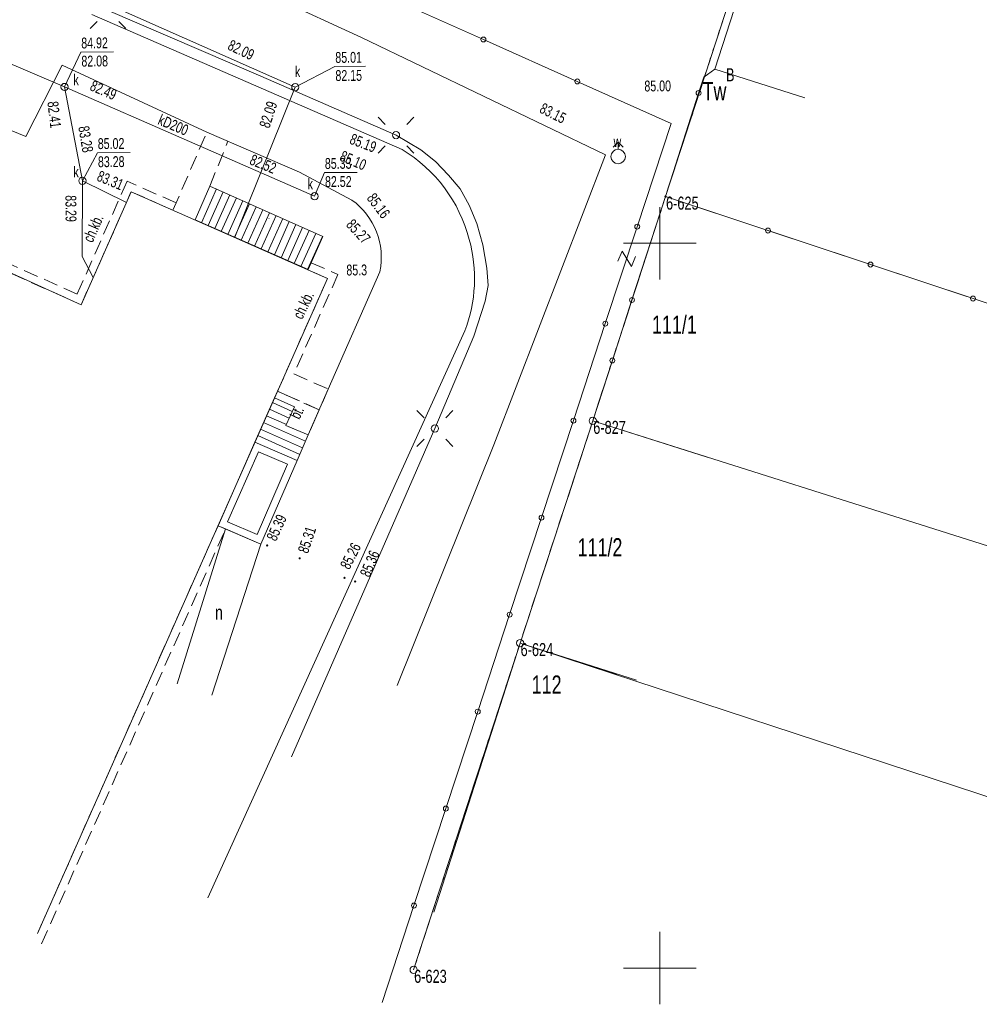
# Model space of a CAD drawing. Header units: metres. Extents: x 7446797 to 7447602, y 5789497 to 5790002.
# Tile 50 of 68: x 7447356 to 7447422, y 5789697 to 5789765. Entities that reach past the tile are written whole.
import ezdxf
from ezdxf.xclip import XClip

# ---------------------------------------------------------------- set-up
doc = ezdxf.new("R2010")
doc.units = ezdxf.units.M
doc.header["$MEASUREMENT"] = 0
doc.header["$XCLIPFRAME"] = 0
for name, pattern in [('2_KTCR02', [1.5, 1, -0.5]), ('2_KTPL01', [2, 1.5, -0.5]), ('GUK', [2, 1.5, -0.5]), ('GUZ', [1, 0.5, -0.5])]:
    doc.linetypes.add(name, pattern=pattern)
doc.layers.add('700-L Mapa 1_500 dwg', color=7, linetype='Continuous')
for name, color, linetype, lineweight in [('ex_02_DXF_MZ_9_Dzialki7', 9, 'Continuous', 18), ('ex_02_DXF_MZ_9_EGBB_L_07', 9, 'Continuous', 18), ('ex_02_DXF_MZ_9_EGBB_L_17', 9, 'Continuous', 18), ('ex_02_DXF_MZ_9_EGBE_L_07', 9, 'Continuous', 18), ('ex_02_DXF_MZ_9_EGBE_L_37', 9, 'Continuous', 18), ('ex_02_DXF_MZ_9_EGBE_L_77', 9, 'Continuous', 18), ('ex_02_DXF_MZ_9_K1_BDOT_T_97', 9, 'Continuous', 18), ('ex_02_DXF_MZ_9_K1_D_EGIB_L_07', 9, 'Continuous', 18), ('ex_02_DXF_MZ_9_Kontury3', 9, 'Continuous', 18), ('ex_02_DXF_MZ_9_KTCR_D_L_17', 9, 'Continuous', 18), ('ex_02_DXF_MZ_9_KTCR_E_T_17', 9, 'Continuous', 18), ('ex_02_DXF_MZ_9_KTCR_L_17', 9, 'Continuous', 18), ('ex_02_DXF_MZ_9_KTKR_D_L_07', 9, 'Continuous', 18), ('ex_02_DXF_MZ_9_KTOK_L_47', 9, 'Continuous', 18), ('ex_02_DXF_MZ_9_KTPL_E_T_07', 9, 'Continuous', 18), ('ex_02_DXF_MZ_9_KTPL_L_07', 9, 'Continuous', 18), ('ex_02_DXF_MZ_9_Numery_dzialek7', 9, 'Continuous', 18), ('ex_02_DXF_MZ_9_Numery_konturow3', 9, 'Continuous', 18), ('ex_02_DXF_MZ_9_Numery_punktow7', 9, 'Continuous', 18), ('ex_02_DXF_MZ_9_Numery_uzytkow3', 9, 'Continuous', 18), ('ex_02_DXF_MZ_9_Podzial_sekcyjny_krzyze7', 9, 'Continuous', 18), ('ex_02_DXF_MZ_9_Punkty7', 9, 'Continuous', 18), ('ex_02_DXF_MZ_9_RTPW_T_07', 9, 'Continuous', 18), ('ex_02_DXF_MZ_9_RTPW_T_17', 9, 'Continuous', 18), ('ex_02_DXF_MZ_9_SUPE_D_L_31', 9, 'Continuous', 18), ('ex_02_DXF_MZ_9_SUPK_D_L_434', 9, 'Continuous', 18), ('ex_02_DXF_MZ_9_SUPK_E_T_434', 9, 'Continuous', 18), ('ex_02_DXF_MZ_9_SUPW_D_L_05', 9, 'Continuous', 18), ('ex_02_DXF_MZ_9_SUSM_D_T_07', 9, 'Continuous', 18), ('ex_02_DXF_MZ_9_SUSM_D_T_37', 9, 'Continuous', 18), ('ex_02_DXF_MZ_9_SUTK_T_034', 9, 'Continuous', 18), ('ex_02_DXF_MZ_9_SUTW_T_05', 9, 'Continuous', 18), ('ex_02_DXF_MZ_9_SUUK_D_T_234', 9, 'Continuous', 18), ('ex_02_DXF_MZ_9_SUUK_E_T_934', 9, 'Continuous', 18), ('ex_02_DXF_MZ_9_SUUW_D_T_07', 9, 'Continuous', 18), ('ex_02_DXF_MZ_9_SUUW_E_T_117', 9, 'Continuous', 18), ('ex_02_DXF_MZ_9_Uzytki3', 9, 'Continuous', 18)]:
    doc.layers.add(name, color=color, linetype=linetype, lineweight=lineweight)
doc.styles.add('STYL_AUTOMATYCZNY_1', font='Arial.ttf', dxfattribs={"width": 0.7})

# ---------------------------------------------------------------- blocks, each defined once
blk = doc.blocks.new('Rysunek_1_9', base_point=(7447200, 5789750, -0.867))
at = {"layer": 'ex_02_DXF_MZ_9_Dzialki7', "color": 9, "linetype": 'Continuous', "lineweight": 18}
for p, q in [((7447413.1, 5789792.26, -0.867), (7447400.39, 5789753.22, -0.867)), ((7447400.39, 5789753.22, -0.867), (7447395.37, 5789737.75, -0.867)), ((7447456.99, 5789734.44, -0.867), (7447400.39, 5789753.22, -0.867)), ((7447395.37, 5789737.75, -0.867), (7447390.36, 5789722.42, -0.867)), ((7447452.395, 5789719.685, -0.867), (7447395.37, 5789737.75, -0.867)), ((7447390.36, 5789722.42, -0.867), (7447383.02, 5789699.88, -0.867)), ((7447447.408, 5789703.668, -0.867), (7447390.36, 5789722.42, -0.867))]:
    blk.add_line(p, q, dxfattribs=at)
at = {"layer": 'ex_02_DXF_MZ_9_EGBB_L_07', "color": 9, "linetype": 'Continuous', "lineweight": 18}
for p, q in [((7447407.88, 5789774.68, -0.867), (7447403.78, 5789762.01, -0.867)), ((7447403.78, 5789762.01, -0.867), (7447410, 5789760.04, -0.867)), ((7447395.374, 5789737.745, -0.867), (7447390.361, 5789722.418, -0.867)), ((7447403.272, 5789735.24, -0.867), (7447395.374, 5789737.745, -0.867)), ((7447390.361, 5789722.418, -0.867), (7447384.421, 5789703.845, -0.867)), ((7447397.027, 5789720.285, -0.867), (7447390.361, 5789722.418, -0.867)), ((7447398.38, 5789719.855, -0.867), (7447390.361, 5789722.418, -0.867))]:
    blk.add_line(p, q, dxfattribs=at)
at = {"layer": 'ex_02_DXF_MZ_9_EGBB_L_17', "color": 9, "linetype": 'Continuous', "lineweight": 18}
for p, q in [((7447360.085, 5789745.748, -0.867), (7447322.311, 5789762.884, -0.867)), ((7447363.54, 5789753.553, -0.867), (7447360.085, 5789745.748, -0.867)), ((7447377.073, 5789747.567, -0.867), (7447363.54, 5789753.553, -0.867)), ((7447357.079, 5789702.393, -0.867), (7447377.073, 5789747.567, -0.867))]:
    blk.add_line(p, q, dxfattribs=at)
at = {"layer": 'ex_02_DXF_MZ_9_EGBE_L_07', "color": 9, "linetype": 'Continuous', "lineweight": 18}
for p, q in [((7447369.528, 5789730.518, -0.867), (7447372.059, 5789736.273, -0.867)), ((7447372.059, 5789736.273, -0.867), (7447374.982, 5789735.014, -0.867)), ((7447370.189, 5789730.778, -0.867), (7447372.317, 5789735.617, -0.867)), ((7447372.317, 5789735.617, -0.867), (7447374.324, 5789734.753, -0.867)), ((7447374.982, 5789735.014, -0.867), (7447372.482, 5789729.249, -0.867)), ((7447374.324, 5789734.753, -0.867), (7447372.222, 5789729.905, -0.867)), ((7447372.222, 5789729.905, -0.867), (7447370.189, 5789730.778, -0.867)), ((7447372.482, 5789729.249, -0.867), (7447369.528, 5789730.518, -0.867))]:
    blk.add_line(p, q, dxfattribs=at)
at = {"layer": 'ex_02_DXF_MZ_9_EGBE_L_37', "color": 9, "linetype": 'Continuous', "lineweight": 18}
for p, q in [((7447367.95, 5789751.61, -0.867), (7447368.97, 5789753.95, -0.867)), ((7447368.97, 5789753.95, -0.867), (7447368.97, 5789753.95, -0.867)), ((7447368.97, 5789753.95, -0.867), (7447376.76, 5789750.46, -0.867)), ((7447369.426, 5789753.746, -0.867), (7447368.384, 5789751.419, -0.867)), ((7447369.883, 5789753.541, -0.867), (7447368.842, 5789751.217, -0.867)), ((7447370.339, 5789753.337, -0.867), (7447369.299, 5789751.016, -0.867)), ((7447370.795, 5789753.132, -0.867), (7447369.757, 5789750.814, -0.867)), ((7447371.251, 5789752.928, -0.867), (7447370.214, 5789750.613, -0.867)), ((7447371.708, 5789752.723, -0.867), (7447370.672, 5789750.411, -0.867)), ((7447372.164, 5789752.519, -0.867), (7447371.13, 5789750.21, -0.867)), ((7447372.62, 5789752.315, -0.867), (7447371.587, 5789750.008, -0.867)), ((7447373.077, 5789752.11, -0.867), (7447372.045, 5789749.807, -0.867)), ((7447373.533, 5789751.906, -0.867), (7447372.502, 5789749.606, -0.867)), ((7447375.74, 5789748.18, -0.867), (7447367.95, 5789751.61, -0.867)), ((7447373.989, 5789751.701, -0.867), (7447372.96, 5789749.404, -0.867)), ((7447374.446, 5789751.497, -0.867), (7447373.418, 5789749.203, -0.867)), ((7447374.902, 5789751.292, -0.867), (7447373.875, 5789749.001, -0.867)), ((7447375.358, 5789751.088, -0.867), (7447374.333, 5789748.8, -0.867)), ((7447375.814, 5789750.884, -0.867), (7447374.791, 5789748.598, -0.867)), ((7447376.271, 5789750.679, -0.867), (7447375.248, 5789748.397, -0.867)), ((7447376.727, 5789750.475, -0.867), (7447375.706, 5789748.195, -0.867)), ((7447376.76, 5789750.46, -0.867), (7447375.74, 5789748.18, -0.867)), ((7447372.059, 5789736.273, -0.867), (7447373.431, 5789739.337, -0.867)), ((7447373.285, 5789739.011, -0.867), (7447374.65, 5789738.4, -0.867)), ((7447373.431, 5789739.337, -0.867), (7447374.794, 5789738.723, -0.867)), ((7447373.08, 5789738.555, -0.867), (7447374.445, 5789737.944, -0.867)), ((7447374.794, 5789738.723, -0.867), (7447374.212, 5789737.424, -0.867)), ((7447372.672, 5789737.642, -0.867), (7447375.561, 5789736.349, -0.867)), ((7447372.876, 5789738.098, -0.867), (7447374.241, 5789737.487, -0.867)), ((7447372.468, 5789737.186, -0.867), (7447375.362, 5789735.89, -0.867)), ((7447374.212, 5789737.424, -0.867), (7447375.753, 5789736.792, -0.867)), ((7447372.059, 5789736.273, -0.867), (7447372.059, 5789736.273, -0.867)), ((7447374.982, 5789735.014, -0.867), (7447372.059, 5789736.273, -0.867)), ((7447372.263, 5789736.729, -0.867), (7447375.163, 5789735.431, -0.867)), ((7447375.753, 5789736.792, -0.867), (7447374.982, 5789735.014, -0.867))]:
    blk.add_line(p, q, dxfattribs=at)
at = {"layer": 'ex_02_DXF_MZ_9_EGBE_L_77', "color": 9, "linetype": 'Continuous', "lineweight": 18}
for p, q in [((7447370.051, 5789730.294, -0.867), (7447366.72, 5789719.61, -0.867)), ((7447372.482, 5789729.249, -0.867), (7447370.051, 5789730.294, -0.867)), ((7447369.1, 5789718.83, -0.867), (7447372.482, 5789729.249, -0.867))]:
    blk.add_line(p, q, dxfattribs=at)
at = {"layer": 'ex_02_DXF_MZ_9_K1_BDOT_T_97', "color": 9, "linetype": 'Continuous', "lineweight": 18}
for p, q in [((7447397.39, 5789749.461, -0.867), (7447397.107, 5789748.766, -0.867)), ((7447398.033, 5789748.389, -0.867), (7447397.39, 5789749.461, -0.867)), ((7447398.316, 5789749.083, -0.867), (7447398.033, 5789748.389, -0.867))]:
    blk.add_line(p, q, dxfattribs=at)
at = {"layer": 'ex_02_DXF_MZ_9_K1_D_EGIB_L_07', "color": 9, "linetype": 'Continuous', "lineweight": 18}
blk.add_line((7447373.06, 5789751.711, -0.867), (7447373.032, 5789751.699, -0.867), dxfattribs=at)
at = {"layer": 'ex_02_DXF_MZ_9_Kontury3', "color": 9, "linetype": 'GUK', "lineweight": 18}
for p, q in [((7447413.102, 5789792.265, -0.867), (7447400.386, 5789753.222, -0.867)), ((7447400.386, 5789753.222, -0.867), (7447395.374, 5789737.745, -0.867)), ((7447395.374, 5789737.745, -0.867), (7447390.361, 5789722.418, -0.867)), ((7447390.361, 5789722.418, -0.867), (7447383.019, 5789699.885, -0.867))]:
    blk.add_line(p, q, dxfattribs=at)
at = {"layer": 'ex_02_DXF_MZ_9_KTCR_D_L_17', "color": 9, "linetype": '2_KTCR02', "lineweight": 18}
for p, q in [((7447366.442, 5789752.34, -0.867), (7447368.756, 5789757.664, -0.867)), ((7447368.97, 5789753.95, -0.867), (7447370.208, 5789757.034, -0.867))]:
    blk.add_line(p, q, dxfattribs=at)
at = {"layer": 'ex_02_DXF_MZ_9_KTCR_L_17', "color": 9, "linetype": '2_KTCR02', "lineweight": 18}
for p, q in [((7447363.26, 5789754.28, -0.867), (7447359.81, 5789746.48, -0.867)), ((7447366.64, 5789752.79, -0.867), (7447363.26, 5789754.28, -0.867)), ((7447359.81, 5789746.48, -0.867), (7447344.59, 5789753.38, -0.867)), ((7447360.085, 5789745.748, -0.867), (7447363.54, 5789753.553, -0.867)), ((7447363.54, 5789753.553, -0.867), (7447366.417, 5789752.279, -0.867)), ((7447344.36, 5789752.88, -0.867), (7447360.085, 5789745.748, -0.867)), ((7447366.417, 5789752.279, -0.867), (7447366.64, 5789752.79, -0.867)), ((7447375.733, 5789748.161, -0.867), (7447375.96, 5789748.66, -0.867)), ((7447375.96, 5789748.66, -0.867), (7447377.8, 5789747.85, -0.867)), ((7447377.8, 5789747.85, -0.867), (7447374.76, 5789740.99, -0.867)), ((7447377.073, 5789747.567, -0.867), (7447375.733, 5789748.161, -0.867)), ((7447374.26, 5789741.21, -0.867), (7447377.073, 5789747.567, -0.867)), ((7447373.63, 5789739.79, -0.867), (7447374.26, 5789741.21, -0.867)), ((7447374.76, 5789740.99, -0.867), (7447377.13, 5789739.94, -0.867)), ((7447376.51, 5789738.51, -0.867), (7447373.63, 5789739.79, -0.867)), ((7447377.13, 5789739.94, -0.867), (7447376.51, 5789738.51, -0.867)), ((7447369.528, 5789730.518, -0.867), (7447357.079, 5789702.393, -0.867)), ((7447357.36, 5789701.67, -0.867), (7447370.05, 5789730.29, -0.867)), ((7447370.05, 5789730.29, -0.867), (7447369.528, 5789730.518, -0.867))]:
    blk.add_line(p, q, dxfattribs=at)
at = {"layer": 'ex_02_DXF_MZ_9_KTKR_D_L_07', "color": 9, "linetype": 'Continuous', "lineweight": 18}
for p, q in [((7447382.221, 5789756.464, -0.867), (7447360.834, 5789765.785, -0.867)), ((7447356.283, 5789757.36, -0.867), (7447358.773, 5789762.281, -0.867)), ((7447358.773, 5789762.281, -0.867), (7447368.756, 5789757.664, -0.867)), ((7447348.184, 5789760.692, -0.867), (7447356.283, 5789757.36, -0.867)), ((7447368.756, 5789757.664, -0.867), (7447375.147, 5789754.9, -0.867)), ((7447375.147, 5789754.9, -0.867), (7447378.766, 5789752.982, -0.867)), ((7447380.688, 5789748.038, -0.867), (7447377.13, 5789739.94, -0.867)), ((7447368.823, 5789704.845, -0.867), (7447386.55, 5789743.954, -0.867)), ((7447377.13, 5789739.94, -0.867), (7447375.753, 5789736.792, -0.867)), ((7447372.482, 5789729.249, -0.867), (7447369.1, 5789718.83, -0.867))]:
    blk.add_line(p, q, dxfattribs=at)
for centre, radius, start, end in [((7447376.91, 5789747.662, -0.867), 10.281, 14.67478, 58.8928), ((7447375.92, 5789749.03, -0.867), 4.87, 348.24533, 54.24177), ((7447377.078, 5789747.576, -0.867), 10.141, 339.07133, 15.3848)]:
    blk.add_arc(centre, radius, start, end, dxfattribs=at)
at = {"layer": 'ex_02_DXF_MZ_9_KTOK_L_47', "color": 9, "linetype": 'Continuous', "lineweight": 18}
for p, q in [((7447381.355, 5789766.948, -0.867), (7447387.83, 5789764.055, -0.867)), ((7447387.83, 5789764.055, -0.867), (7447394.305, 5789761.163, -0.867)), ((7447403.02, 5789761.46, -0.867), (7447403.78, 5789762.01, -0.867)), ((7447402.67, 5789760.365, -0.867), (7447403.02, 5789761.46, -0.867)), ((7447394.305, 5789761.163, -0.867), (7447400.78, 5789758.27, -0.867)), ((7447400.386, 5789753.222, -0.867), (7447402.67, 5789760.365, -0.867)), ((7447400.78, 5789758.27, -0.867), (7447398.438, 5789751.145, -0.867)), ((7447400.386, 5789753.222, -0.867), (7447398.075, 5789746.087, -0.867)), ((7447407.455, 5789750.876, -0.867), (7447400.386, 5789753.222, -0.867)), ((7447398.438, 5789751.145, -0.867), (7447396.238, 5789744.455, -0.867)), ((7447414.525, 5789748.53, -0.867), (7447407.455, 5789750.876, -0.867)), ((7447421.595, 5789746.184, -0.867), (7447414.525, 5789748.53, -0.867)), ((7447398.075, 5789746.087, -0.867), (7447396.724, 5789741.916, -0.867)), ((7447428.665, 5789743.838, -0.867), (7447421.595, 5789746.184, -0.867)), ((7447396.238, 5789744.455, -0.867), (7447394.038, 5789737.764, -0.867)), ((7447396.724, 5789741.916, -0.867), (7447395.374, 5789737.745, -0.867)), ((7447394.038, 5789737.764, -0.867), (7447391.838, 5789731.073, -0.867)), ((7447391.838, 5789731.073, -0.867), (7447389.639, 5789724.383, -0.867)), ((7447389.639, 5789724.383, -0.867), (7447387.439, 5789717.692, -0.867)), ((7447387.439, 5789717.692, -0.867), (7447385.239, 5789711.001, -0.867)), ((7447385.239, 5789711.001, -0.867), (7447383.04, 5789704.311, -0.867)), ((7447383.04, 5789704.311, -0.867), (7447380.84, 5789697.62, -0.867))]:
    blk.add_line(p, q, dxfattribs=at)
for centre in [(7447387.83, 5789764.055, -0.867), (7447394.305, 5789761.163, -0.867), (7447402.67, 5789760.365, -0.867), (7447398.438, 5789751.145, -0.867), (7447407.455, 5789750.876, -0.867), (7447414.525, 5789748.53, -0.867), (7447421.595, 5789746.184, -0.867), (7447398.075, 5789746.087, -0.867), (7447396.238, 5789744.455, -0.867), (7447396.724, 5789741.916, -0.867), (7447394.038, 5789737.764, -0.867), (7447391.838, 5789731.073, -0.867), (7447389.639, 5789724.383, -0.867), (7447387.439, 5789717.692, -0.867), (7447385.239, 5789711.001, -0.867), (7447383.04, 5789704.311, -0.867)]:
    blk.add_circle(centre, 0.17, dxfattribs=at)
at = {"layer": 'ex_02_DXF_MZ_9_KTPL_L_07', "color": 9, "linetype": '2_KTPL01', "lineweight": 18}
for p, q in [((7447373.431, 5789739.337, -0.867), (7447373.63, 5789739.79, -0.867)), ((7447373.63, 5789739.79, -0.867), (7447376.51, 5789738.51, -0.867)), ((7447374.794, 5789738.723, -0.867), (7447373.431, 5789739.337, -0.867)), ((7447374.212, 5789737.424, -0.867), (7447374.794, 5789738.723, -0.867)), ((7447376.51, 5789738.51, -0.867), (7447375.753, 5789736.792, -0.867)), ((7447375.753, 5789736.792, -0.867), (7447374.212, 5789737.424, -0.867))]:
    blk.add_line(p, q, dxfattribs=at)
at = {"layer": 'ex_02_DXF_MZ_9_Podzial_sekcyjny_krzyze7', "color": 9, "linetype": 'Continuous', "lineweight": 18}
for p, q in [((7447400, 5789747.5, -0.867), (7447400, 5789752.5, -0.867)), ((7447397.5, 5789750, -0.867), (7447402.5, 5789750, -0.867)), ((7447400, 5789697.5, -0.867), (7447400, 5789702.5, -0.867)), ((7447397.5, 5789700, -0.867), (7447402.5, 5789700, -0.867))]:
    blk.add_line(p, q, dxfattribs=at)
at = {"layer": 'ex_02_DXF_MZ_9_Punkty7', "color": 9, "linetype": 'Continuous', "lineweight": 18}
for centre, radius in [((7447400.39, 5789753.22, -0.867), 0.045), ((7447395.37, 5789737.75, -0.867), 0.25), ((7447390.36, 5789722.42, -0.867), 0.25), ((7447383.02, 5789699.88, -0.867), 0.25)]:
    blk.add_circle(centre, radius, dxfattribs=at)
at = {"layer": 'ex_02_DXF_MZ_9_RTPW_T_17', "color": 9, "linetype": 'Continuous', "lineweight": 18}
for centre in [(7447372.92, 5789729.16, -0.867), (7447375.16, 5789728.265, -0.867), (7447378.25, 5789726.92, -0.867), (7447378.989, 5789726.665, -0.867)]:
    blk.add_circle(centre, 0.045, dxfattribs=at)
at = {"layer": 'ex_02_DXF_MZ_9_SUPE_D_L_31', "color": 9, "linetype": 'Continuous', "lineweight": 18}
for p, q in [((7447372.485, 5789761.516, -0.867), (7447361.942, 5789766.053, -0.867)), ((7447381.804, 5789757.462, -0.867), (7447372.485, 5789761.516, -0.867)), ((7447383.521, 5789756.453, -0.867), (7447381.804, 5789757.462, -0.867)), ((7447384.537, 5789755.631, -0.867), (7447383.521, 5789756.453, -0.867)), ((7447385.414, 5789754.697, -0.867), (7447384.537, 5789755.631, -0.867)), ((7447386.221, 5789753.762, -0.867), (7447385.414, 5789754.697, -0.867)), ((7447386.839, 5789752.636, -0.867), (7447386.221, 5789753.762, -0.867)), ((7447387.378, 5789751.36, -0.867), (7447386.839, 5789752.636, -0.867)), ((7447387.788, 5789749.893, -0.867), (7447387.378, 5789751.36, -0.867)), ((7447388.069, 5789748.285, -0.867), (7447387.788, 5789749.893, -0.867)), ((7447388.148, 5789747.085, -0.867), (7447388.069, 5789748.285, -0.867)), ((7447387.955, 5789746.014, -0.867), (7447388.148, 5789747.085, -0.867)), ((7447387.162, 5789743.598, -0.867), (7447387.955, 5789746.014, -0.867)), ((7447384.487, 5789737.219, -0.867), (7447387.162, 5789743.598, -0.867)), ((7447374.595, 5789714.567, -0.867), (7447384.487, 5789737.219, -0.867))]:
    blk.add_line(p, q, dxfattribs=at)
at = {"layer": 'ex_02_DXF_MZ_9_SUPK_D_L_434', "color": 9, "linetype": 'Continuous', "lineweight": 18}
for p, q in [((7447351.024, 5789771.326, -0.867), (7447374.86, 5789760.773, -0.867)), ((7447341.806, 5789768.131, -0.867), (7447358.949, 5789760.781, -0.867)), ((7447358.949, 5789760.781, -0.867), (7447376.193, 5789753.242, -0.867)), ((7447358.949, 5789760.781, -0.867), (7447360.175, 5789754.309, -0.867)), ((7447374.86, 5789760.773, -0.867), (7447370.693, 5789750.413, -0.867)), ((7447360.175, 5789754.309, -0.867), (7447360.161, 5789749.089, -0.867)), ((7447360.175, 5789754.309, -0.867), (7447363.216, 5789752.82, -0.867)), ((7447360.161, 5789749.089, -0.867), (7447360.925, 5789747.645, -0.867))]:
    blk.add_line(p, q, dxfattribs=at)
at = {"layer": 'ex_02_DXF_MZ_9_SUPW_D_L_05', "color": 9, "linetype": 'Continuous', "lineweight": 18}
for p, q in [((7447379.427, 5789764.205, -0.867), (7447356.36, 5789774.794, -0.867)), ((7447396.255, 5789756.103, -0.867), (7447379.427, 5789764.205, -0.867)), ((7447388.545, 5789736.097, -0.867), (7447396.255, 5789756.103, -0.867)), ((7447381.891, 5789719.489, -0.867), (7447388.545, 5789736.097, -0.867))]:
    blk.add_line(p, q, dxfattribs=at)
at = {"layer": 'ex_02_DXF_MZ_9_SUSM_D_T_07', "color": 9, "linetype": 'Continuous', "lineweight": 18}
for p, q in [((7447361.2, 5789765.31, -0.867), (7447360.705, 5789764.815, -0.867)), ((7447362.685, 5789765.31, -0.867), (7447363.18, 5789764.815, -0.867)), ((7447381.062, 5789758.204, -0.867), (7447380.567, 5789758.699, -0.867)), ((7447382.547, 5789758.204, -0.867), (7447383.042, 5789758.699, -0.867)), ((7447381.062, 5789756.719, -0.867), (7447380.567, 5789756.224, -0.867)), ((7447382.547, 5789756.719, -0.867), (7447383.042, 5789756.224, -0.867)), ((7447383.744, 5789737.961, -0.867), (7447383.249, 5789738.456, -0.867)), ((7447385.229, 5789737.961, -0.867), (7447385.724, 5789738.456, -0.867)), ((7447383.744, 5789736.476, -0.867), (7447383.249, 5789735.981, -0.867)), ((7447385.229, 5789736.476, -0.867), (7447385.724, 5789735.981, -0.867))]:
    blk.add_line(p, q, dxfattribs=at)
at = {"layer": 'ex_02_DXF_MZ_9_SUSM_D_T_37', "color": 9, "linetype": 'Continuous', "lineweight": 18}
for centre in [(7447381.804, 5789757.462, -0.867), (7447384.487, 5789737.219, -0.867)]:
    blk.add_circle(centre, 0.25, dxfattribs=at)
at = {"layer": 'ex_02_DXF_MZ_9_SUTK_T_034', "color": 9, "linetype": 'Continuous', "lineweight": 18}
for p, q in [((7447358.949, 5789760.781, -0.867), (7447360.072, 5789763.189, -0.867)), ((7447360.072, 5789763.189, -0.867), (7447362.325, 5789763.205, -0.867)), ((7447374.86, 5789760.773, -0.867), (7447377.591, 5789762.192, -0.867)), ((7447377.591, 5789762.192, -0.867), (7447379.708, 5789762.207, -0.867)), ((7447360.175, 5789754.309, -0.867), (7447361.211, 5789756.247, -0.867)), ((7447361.211, 5789756.247, -0.867), (7447363.464, 5789756.262, -0.867)), ((7447376.193, 5789753.242, -0.867), (7447376.872, 5789754.877, -0.867)), ((7447376.872, 5789754.877, -0.867), (7447379.125, 5789754.892, -0.867))]:
    blk.add_line(p, q, dxfattribs=at)
at = {"layer": 'ex_02_DXF_MZ_9_SUUK_D_T_234', "color": 9, "linetype": 'Continuous', "lineweight": 18}
for centre in [(7447358.949, 5789760.781, -0.867), (7447374.86, 5789760.773, -0.867), (7447360.175, 5789754.309, -0.867), (7447376.193, 5789753.242, -0.867)]:
    blk.add_circle(centre, 0.25, dxfattribs=at)
at = {"layer": 'ex_02_DXF_MZ_9_SUUW_D_T_07', "color": 9, "linetype": 'Continuous', "lineweight": 18}
for p, q in [((7447397.122, 5789756.984, -0.867), (7447396.769, 5789756.63, -0.867)), ((7447397.122, 5789756.984, -0.867), (7447397.476, 5789756.63, -0.867)), ((7447397.122, 5789756.484, -0.867), (7447397.122, 5789756.984, -0.867))]:
    blk.add_line(p, q, dxfattribs=at)
blk.add_circle((7447397.122, 5789755.984, -0.867), 0.5, dxfattribs=at)
at = {"layer": 'ex_02_DXF_MZ_9_Uzytki3', "color": 9, "linetype": 'GUZ', "lineweight": 18}
for p, q in [((7447413.102, 5789792.265, -0.867), (7447400.386, 5789753.222, -0.867)), ((7447400.386, 5789753.222, -0.867), (7447395.374, 5789737.745, -0.867)), ((7447395.374, 5789737.745, -0.867), (7447390.361, 5789722.418, -0.867)), ((7447390.361, 5789722.418, -0.867), (7447383.019, 5789699.885, -0.867))]:
    blk.add_line(p, q, dxfattribs=at)
at = {"layer": 'ex_02_DXF_MZ_9_EGBE_L_77', "color": 9, "linetype": 'Continuous', "lineweight": 18, "insert": (7447369.321, 5789724.524, -0.867), "char_height": 1, "attachment_point": 4, "style": 'STYL_AUTOMATYCZNY_1'}
blk.add_mtext('\\A1;{\\pql;\\fArial|b0|i0|c238|p0;\\W0.700000;n}', dxfattribs=at)
at = {"layer": 'ex_02_DXF_MZ_9_KTCR_E_T_17', "color": 9, "linetype": 'Continuous', "lineweight": 18, "char_height": 0.75, "attachment_point": 4, "style": 'STYL_AUTOMATYCZNY_1'}
for insert, rotation in [((7447360.534, 5789750.139, -0.867), 66.4253), ((7447374.996, 5789744.854, -0.867), 64.11298)]:
    blk.add_mtext('\\A1;{\\pql;\\fArial|b0|i0|c238|p0;\\W0.700000;ch.kb.}', dxfattribs=dict(at, insert=insert, rotation=rotation))
at = {"layer": 'ex_02_DXF_MZ_9_KTPL_E_T_07', "color": 9, "linetype": 'Continuous', "lineweight": 18, "insert": (7447374.804, 5789737.957, -0.867), "char_height": 0.75, "attachment_point": 4, "rotation": 64.26928, "style": 'STYL_AUTOMATYCZNY_1'}
blk.add_mtext('\\A1;{\\pql;\\fArial|b0|i0|c238|p0;\\W0.700000;bt.}', dxfattribs=at)
at = {"layer": 'ex_02_DXF_MZ_9_Numery_dzialek7', "color": 9, "linetype": 'Continuous', "lineweight": 18, "char_height": 1.26, "attachment_point": 1, "style": 'STYL_AUTOMATYCZNY_1'}
for s, insert in [('\\A1;{\\pql;\\fArial|b0|i0|c238|p0;\\W0.700000;111/1}', (7447399.46, 5789745.016, -0.867)), ('\\A1;{\\pql;\\fArial|b0|i0|c238|p0;\\W0.700000;111/2}', (7447394.331, 5789729.655, -0.867)), ('\\A1;{\\pql;\\fArial|b0|i0|c238|p0;\\W0.700000;112}', (7447391.165, 5789720.187, -0.867))]:
    blk.add_mtext(s, dxfattribs=dict(at, insert=insert))
at = {"layer": 'ex_02_DXF_MZ_9_Numery_konturow3', "color": 9, "linetype": 'Continuous', "lineweight": 18, "insert": (7447402.947, 5789761.12, -0.867), "char_height": 1.26, "attachment_point": 1, "style": 'STYL_AUTOMATYCZNY_1'}
blk.add_mtext('\\A1;{\\pql;\\fArial|b0|i0|c238|p0;\\W0.700000;Tw}', dxfattribs=at)
at = {"layer": 'ex_02_DXF_MZ_9_Numery_punktow7', "color": 9, "linetype": 'Continuous', "lineweight": 18, "char_height": 0.9, "attachment_point": 1, "style": 'STYL_AUTOMATYCZNY_1'}
for s, insert in [('\\A1;{\\pql;\\fArial|b0|i0|c238|p0;\\W0.700000;6-625}', (7447400.423, 5789753.22, -0.867)), ('\\A1;{\\pql;\\fArial|b0|i0|c238|p0;\\W0.700000;6-827}', (7447395.403, 5789737.75, -0.867)), ('\\A1;{\\pql;\\fArial|b0|i0|c238|p0;\\W0.700000;6-624}', (7447390.393, 5789722.42, -0.867)), ('\\A1;{\\pql;\\fArial|b0|i0|c238|p0;\\W0.700000;6-623}', (7447383.053, 5789699.88, -0.867))]:
    blk.add_mtext(s, dxfattribs=dict(at, insert=insert))
at = {"layer": 'ex_02_DXF_MZ_9_Numery_uzytkow3', "color": 9, "linetype": 'Continuous', "lineweight": 18, "insert": (7447404.557, 5789761.171, -0.867), "char_height": 0.9, "attachment_point": 7, "style": 'STYL_AUTOMATYCZNY_1'}
blk.add_mtext('\\A1;{\\pql;\\fArial|b0|i0|c238|p0;\\W0.700000;B}', dxfattribs=at)
at = {"layer": 'ex_02_DXF_MZ_9_RTPW_T_07', "color": 9, "linetype": 'Continuous', "lineweight": 18, "insert": (7447378.377, 5789748.527, -0.867), "char_height": 0.75, "attachment_point": 1, "rotation": 0.40303, "style": 'STYL_AUTOMATYCZNY_1'}
blk.add_mtext('\\A1;{\\pql;\\fArial|b0|i0|c238|p0;\\W0.700000;85.3}', dxfattribs=at)
at = {"layer": 'ex_02_DXF_MZ_9_RTPW_T_17', "color": 9, "linetype": 'Continuous', "lineweight": 18, "char_height": 0.75, "style": 'STYL_AUTOMATYCZNY_1'}
for s, insert, attachment_point, rotation in [('\\A1;{\\pql;\\fArial|b0|i0|c238|p0;\\W0.700000;85.00}', (7447398.929, 5789761.222, -0.867), 1, 0.40303), ('\\A1;{\\pql;\\fArial|b0|i0|c238|p0;\\W0.700000;85.19}', (7447378.544, 5789756.886, -0.867), 7, 339.03215), ('\\A1;{\\pql;\\fArial|b0|i0|c238|p0;\\W0.700000;85.10}', (7447378.154, 5789756.421, -0.867), 1, 336.81572), ('\\A1;{\\pql;\\fArial|b0|i0|c238|p0;\\W0.700000;85.16}', (7447379.738, 5789753.092, -0.867), 7, 306.99921), ('\\A1;{\\pql;\\fArial|b0|i0|c238|p0;\\W0.700000;85.27}', (7447378.863, 5789751.742, -0.867), 1, 312.76004), ('\\A1;{\\pql;\\fArial|b0|i0|c238|p0;\\W0.700000;85.39}', (7447373.532, 5789729.389, -0.867), 7, 65.14997), ('\\A1;{\\pql;\\fArial|b0|i0|c238|p0;\\W0.700000;85.31}', (7447375.738, 5789728.552, -0.867), 7, 71.66173), ('\\A1;{\\pql;\\fArial|b0|i0|c238|p0;\\W0.700000;85.26}', (7447378.588, 5789727.435, -0.867), 7, 62.82115), ('\\A1;{\\pql;\\fArial|b0|i0|c238|p0;\\W0.700000;85.36}', (7447379.288, 5789727.202, -0.867), 1, 67.09821)]:
    blk.add_mtext(s, dxfattribs=dict(at, insert=insert, attachment_point=attachment_point, rotation=rotation))
at = {"layer": 'ex_02_DXF_MZ_9_SUPK_E_T_434', "color": 9, "linetype": 'Continuous', "lineweight": 18, "insert": (7447365.466, 5789758.571, -0.867), "char_height": 0.75, "attachment_point": 4, "rotation": 337.20275, "style": 'STYL_AUTOMATYCZNY_1'}
blk.add_mtext('\\A1;{\\pql;\\fArial|b0|i0|c238|p0;\\W0.700000;kD200}', dxfattribs=at)
at = {"layer": 'ex_02_DXF_MZ_9_SUTK_T_034', "color": 9, "linetype": 'Continuous', "lineweight": 18, "char_height": 0.75, "style": 'STYL_AUTOMATYCZNY_1'}
for s, insert, attachment_point, rotation in [('\\A1;{\\pql;\\fArial|b0|i0|c238|p0;\\W0.700000;84.92}', (7447360.095, 5789764.189, -0.867), 1, 0.40303), ('\\A1;{\\pql;\\fArial|b0|i0|c238|p0;\\W0.700000;82.09}', (7447370.293, 5789763.732, -0.867), 4, 334.49273), ('\\A1;{\\pql;\\fArial|b0|i0|c238|p0;\\W0.700000;82.08}', (7447360.104, 5789762.939, -0.867), 1, 0.40303), ('\\A1;{\\pql;\\fArial|b0|i0|c238|p0;\\W0.700000;85.01}', (7447377.614, 5789763.192, -0.867), 1, 0.40303), ('\\A1;{\\pql;\\fArial|b0|i0|c238|p0;\\W0.700000;82.15}', (7447377.622, 5789761.943, -0.867), 1, 0.40303), ('\\A1;{\\pql;\\fArial|b0|i0|c238|p0;\\W0.700000;82.49}', (7447360.782, 5789760.926, -0.867), 4, 336.44275), ('\\A1;{\\pql;\\fArial|b0|i0|c238|p0;\\W0.700000;82.41}', (7447358.124, 5789759.787, -0.867), 4, 276.74276), ('\\A1;{\\pql;\\fArial|b0|i0|c238|p0;\\W0.700000;82.09}', (7447372.715, 5789758.001, -0.867), 4, 71.97305), ('\\A1;{\\pql;\\fArial|b0|i0|c238|p0;\\W0.700000;83.28}', (7447360.248, 5789758.083, -0.867), 4, 279.86272), ('\\A1;{\\pql;\\fArial|b0|i0|c238|p0;\\W0.700000;85.02}', (7447361.234, 5789757.247, -0.867), 1, 0.40303), ('\\A1;{\\pql;\\fArial|b0|i0|c238|p0;\\W0.700000;83.28}', (7447361.243, 5789755.997, -0.867), 1, 0.40303), ('\\A1;{\\pql;\\fArial|b0|i0|c238|p0;\\W0.700000;82.52}', (7447371.788, 5789755.813, -0.867), 4, 337.78276), ('\\A1;{\\pql;\\fArial|b0|i0|c238|p0;\\W0.700000;85.33}', (7447376.895, 5789755.877, -0.867), 1, 0.40303), ('\\A1;{\\pql;\\fArial|b0|i0|c238|p0;\\W0.700000;83.31}', (7447361.255, 5789754.689, -0.867), 4, 337.47276), ('\\A1;{\\pql;\\fArial|b0|i0|c238|p0;\\W0.700000;82.52}', (7447376.904, 5789754.627, -0.867), 1, 0.40303), ('\\A1;{\\pql;\\fArial|b0|i0|c238|p0;\\W0.700000;83.29}', (7447359.376, 5789753.313, -0.867), 4, 270.40282)]:
    blk.add_mtext(s, dxfattribs=dict(at, insert=insert, attachment_point=attachment_point, rotation=rotation))
at = {"layer": 'ex_02_DXF_MZ_9_SUTW_T_05', "color": 9, "linetype": 'Continuous', "lineweight": 18, "insert": (7447391.805, 5789759.382, -0.867), "char_height": 0.75, "attachment_point": 4, "rotation": 333.30271, "style": 'STYL_AUTOMATYCZNY_1'}
blk.add_mtext('\\A1;{\\pql;\\fArial|b0|i0|c238|p0;\\W0.700000;83.15}', dxfattribs=at)
at = {"layer": 'ex_02_DXF_MZ_9_SUUK_E_T_934', "color": 9, "linetype": 'Continuous', "lineweight": 18, "char_height": 0.75, "attachment_point": 7, "style": 'STYL_AUTOMATYCZNY_1'}
for insert in [(7447374.834, 5789761.463, -0.867), (7447359.559, 5789760.905, -0.867), (7447359.558, 5789754.549, -0.867), (7447375.71, 5789753.72, -0.867)]:
    blk.add_mtext('\\A1;{\\pql;\\fArial|b0|i0|c238|p0;\\W0.700000;k}', dxfattribs=dict(at, insert=insert))
at = {"layer": 'ex_02_DXF_MZ_9_SUUW_E_T_117', "color": 9, "linetype": 'Continuous', "lineweight": 18, "insert": (7447396.805, 5789757.397, -0.867), "char_height": 0.75, "attachment_point": 1, "style": 'STYL_AUTOMATYCZNY_1'}
blk.add_mtext('\\A1;{\\pql;\\fArial|b0|i0|c238|p0;\\W0.700000;w}', dxfattribs=at)

msp = doc.modelspace()

# ---------------------------------------------------------------- block references
at = {"layer": '700-L Mapa 1_500 dwg', "color": 52, "linetype": 'Continuous', "lineweight": 25}
ref = msp.add_blockref('Rysunek_1_9', (7447200, 5789750, -0.867), dxfattribs=at)
XClip(ref).set_block_clipping_path([(7446797.4999703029, 5789497.4999993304), (7447602.4999703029, 5790002.4999993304)])

doc.saveas('drawing.dxf')
